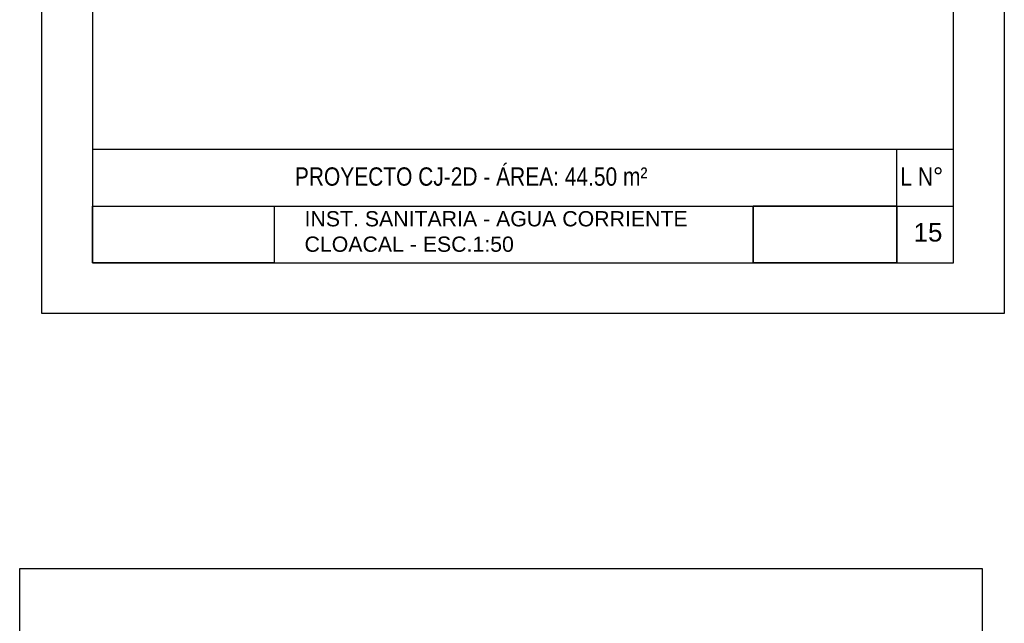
# Model space of a CAD drawing. Header units: millimetres. Extents: x 201 to 840, y 135 to 685.
# Tile 198 of 219: x 396 to 406, y 340 to 346. Entities that reach past the tile are written whole.
import ezdxf

# ---------------------------------------------------------------- set-up
doc = ezdxf.new("R2010")
doc.units = ezdxf.units.MM
for name, color, linetype in [('01', 1, 'Continuous'), ('LAMINA', 6, 'Continuous'), ('TEXTO LAMINA', 2, 'Continuous')]:
    doc.layers.add(name, color=color, linetype=linetype)
doc.styles.add('ARIAL', font='arial.ttf', dxfattribs={"height": 0.06})
picture_1 = doc.add_image_def('image1.jpg', size_in_pixel=(635, 198))
picture_2 = doc.add_image_def('image2.png', size_in_pixel=(322, 127))
picture_3 = doc.add_image_def('image5.jpg', size_in_pixel=(635, 198))
picture_4 = doc.add_image_def('image6.png', size_in_pixel=(322, 127))

msp = doc.modelspace()

# ---------------------------------------------------------------- linework, layer by layer
for points in [[(396.2965, 343.2809), (396.2965, 358.5285), (405.7731, 358.5285), (405.7731, 343.2809)], [(396.0785, 325.5242), (396.0785, 340.7718), (405.5551, 340.7718), (405.5551, 325.5242)]]:
    msp.add_lwpolyline(points, close=True)
at = {"layer": 'LAMINA', "color": 2}
for p, q in [((405.2731, 344.8951), (396.7965, 344.8951)), ((404.7142, 343.7809), (404.7142, 344.8951))]:
    msp.add_line(p, q, dxfattribs=at)
at = {"layer": 'LAMINA'}
msp.add_line((396.7965, 343.7809), (405.2731, 343.7809), dxfattribs=at)
msp.add_line((396.7965, 343.7809), (405.2731, 343.7809), dxfattribs=at)
msp.add_lwpolyline([(405.2731, 343.7809), (405.2731, 357.8285), (396.7965, 357.8285), (396.7965, 343.7809)], close=True, dxfattribs=at)
at = {"layer": 'LAMINA', "color": 1}
msp.add_lwpolyline([(396.7965, 344.338), (405.2731, 344.338)], dxfattribs=at)
at = {"layer": 'TEXTO LAMINA'}
msp.add_lwpolyline([(403.3018, 343.7809), (404.7142, 343.7809), (404.7142, 344.338), (403.3018, 344.338)], close=True, dxfattribs=at)

# ---------------------------------------------------------------- texts
at = {"layer": 'TEXTO LAMINA', "color": 4, "style": 'ARIAL'}
msp.add_text('15', height=0.18244, dxfattribs=at).set_placement((404.8804, 343.9895))
at = {"layer": 'TEXTO LAMINA', "char_height": 0.18, "attachment_point": 1, "style": 'ARIAL'}
for s, width, insert in [('{\\fTechnic|b0|i0|c2|p2;PROYECTO CJ-2D - ÁREA: 44.50 m²}', 4.338061, (398.788, 344.719)), ('{\\fTechnic|b0|i0|c2|p2;L N°}', 0.539921, (404.7504, 344.719))]:
    msp.add_mtext_dynamic_manual_height_columns(s, width=width, gutter_width=12.5, heights=[0], dxfattribs=dict(at, insert=insert))
at = {"layer": 'TEXTO LAMINA', "color": 2, "insert": (398.8831, 344.2887), "char_height": 0.15, "attachment_point": 1, "style": 'ARIAL'}
msp.add_mtext_dynamic_manual_height_columns('INST. SANITARIA - AGUA CORRIENTE CLOACAL - ESC.1:50', width=4.656547, gutter_width=12.5, heights=[0], dxfattribs=at)

# ---------------------------------------------------------------- pictures from other files: only their frames are drawn
at = {"layer": '01'}
image = msp.add_image(picture_3, insert=(396.7965, 343.7809), size_in_units=(1.7866, 0.5571), dxfattribs=at)
image.dxf.flags = 7
image = msp.add_image(picture_4, insert=(403.3018, 343.7809), size_in_units=(1.4124, 0.5571), dxfattribs=at)
image.dxf.flags = 7
at = {"layer": 'TEXTO LAMINA'}
image = msp.add_image(picture_1, insert=(396.7965, 343.7809), size_in_units=(1.7866, 0.5571), rotation=0, dxfattribs=at)
image.dxf.flags = 7
image = msp.add_image(picture_2, insert=(403.3018, 343.7809), size_in_units=(1.4124, 0.5571), rotation=0, dxfattribs=at)
image.dxf.flags = 7

doc.saveas('drawing.dxf')
